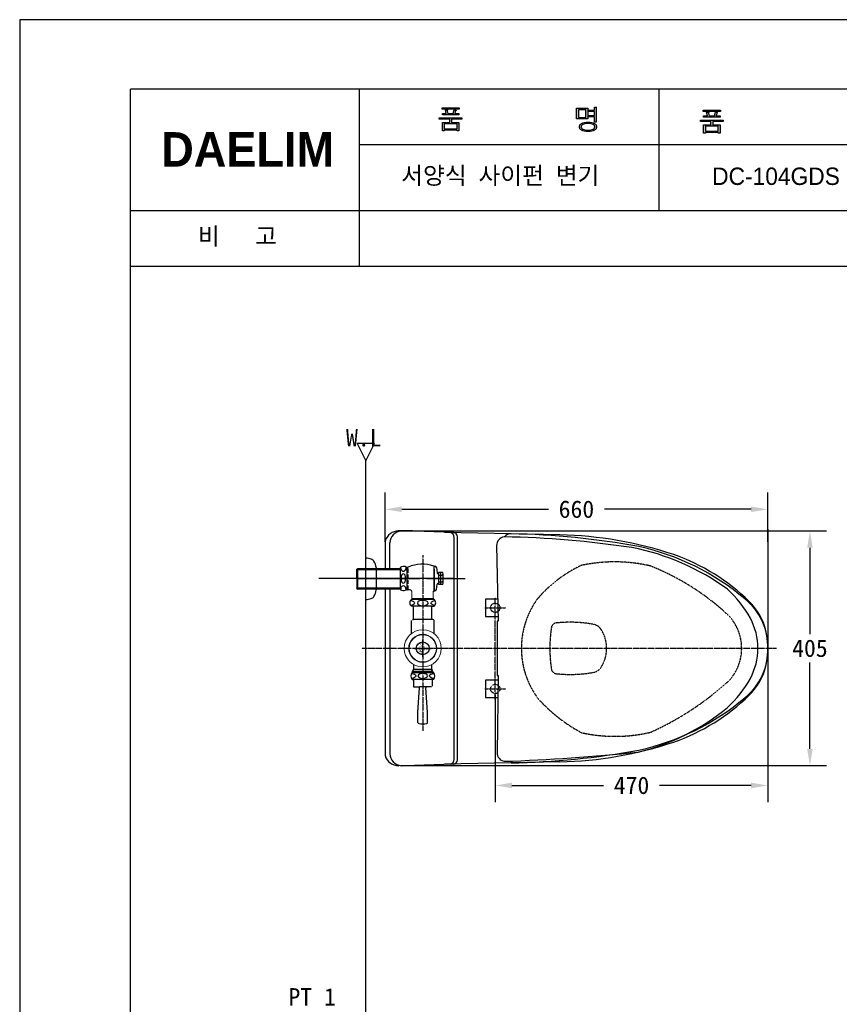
# Model space of a CAD drawing. Extents: x 66608 to 69033, y 58240 to 61670.
# Tile 6 of 8: x 66608 to 68021, y 59971 to 61670. Entities that reach past the tile are written whole.
import ezdxf
from ezdxf.lldxf.tags import DXFTag

# ---------------------------------------------------------------- set-up
doc = ezdxf.new("R2010")
doc.units = 0
doc.header["$MEASUREMENT"] = 0
for name, pattern in [('DASHDOT', [1, 0.5, -0.25, 0, -0.25]), ('DASHED', [0.75, 0.5, -0.25]), ('HIDDEN', [9.525, 6.35, -3.175])]:
    doc.linetypes.add(name, pattern=pattern)
doc.layers.get('0').update_dxf_attribs({"linetype": 'CONTINUOUS'})
doc.layers.get('Defpoints').update_dxf_attribs({"linetype": 'CONTINUOUS'})
for name, color, linetype in [('001', 7, 'CONTINUOUS'), ('002', 7, 'CONTINUOUS'), ('BU', 7, 'CONTINUOUS'), ('CENTER', 1, 'CONTINUOUS'), ('D', 2, 'CONTINUOUS'), ('Dim', 4, 'CONTINUOUS'), ('DIM2', 7, 'CONTINUOUS'), ('HIDDEN', 3, 'HIDDEN'), ('LINE', 7, 'CONTINUOUS'), ('LINE @ 1 VP1', 7, 'CONTINUOUS'), ('LINE @ 1 VPModel', 7, 'CONTINUOUS'), ('POINT', 3, 'CONTINUOUS'), ('YA', 7, 'CONTINUOUS')]:
    doc.layers.add(name, color=color, linetype=linetype)
for name, color, linetype, lineweight in [('AM_6', 2, 'CONTINUOUS', 30), ('DIM & TEXT', 4, 'CONTINUOUS', 15), ('DWG', 7, 'CONTINUOUS', 25)]:
    doc.layers.add(name, color=color, linetype=linetype, lineweight=lineweight)
doc.styles.add('h', font='txt', dxfattribs={"height": 30})
doc.styles.get("Standard").update_dxf_attribs({"font": 'txt.shx', "bigfont": 'ghs.shx'})
tags = doc.linetypes.add('Amconstr', pattern=[9999, 9999, 0]).pattern_tags.tags
tags[6:7] = [DXFTag(74, 4), DXFTag(75, 0), DXFTag(340, '0'), DXFTag(46, 1.0), DXFTag(50, 0.0), DXFTag(44, 0.0), DXFTag(45, 0.0)]
tags[4:5] = [DXFTag(74, 4), DXFTag(75, 0), DXFTag(340, '0'), DXFTag(46, 1.0), DXFTag(50, 0.0), DXFTag(44, 0.0), DXFTag(45, 0.0)]
doc.dimstyles.get("Standard").update_dxf_attribs({"dimtxt": 0.18, "dimasz": 0.18, "dimexe": 0.18, "dimexo": 0.0625, "dimgap": 0.09, "dimtad": 0, "dimtih": 1, "dimtoh": 1, "dimdec": 4, "dimzin": 0, "dimdsep": 46, "dimtxsty": 'Standard', "dimcen": 0.09, "dimadec": 0, "dimazin": 0, "dimtfac": 1, "dimtdec": 4, "dimtofl": 0, "dimtmove": 0, "dimatfit": 0, "dimfxl": 0, "dimtolj": 1, "dimtzin": 0, "dimarcsym": 0})

# ---------------------------------------------------------------- blocks, each defined once
blk = doc.blocks.new('*D13')
at = {"layer": 'Defpoints', "color": 0}
for p in [(67254.5, 60787.6), (67254.9, 60382.7), (67970.7, 60382.7)]:
    blk.add_point(p, dxfattribs=at)
at = {"layer": 'Dim', "color": 0, "lineweight": -2}
for p, q in [((67264.5, 60787.6), (67999.5, 60787.6)), ((67970.7, 60758.8), (67970.7, 60609.7)), ((67970.7, 60411.5), (67970.7, 60560.5)), ((67264.9, 60382.7), (67999.5, 60382.7))]:
    blk.add_line(p, q, dxfattribs=at)
at = {"layer": 'Dim', "color": 0}
for points in [[(67965.9, 60758.8), (67975.5, 60758.8), (67970.7, 60787.6)], [(67965.9, 60411.5), (67975.5, 60411.5), (67970.7, 60382.7)]]:
    blk.add_solid(points, dxfattribs=at)
at = {"layer": 'Dim', "color": 0, "insert": (67970.7, 60585.1), "char_height": 30, "attachment_point": 5, "style": 'h'}
blk.add_mtext('\\A1;405', dxfattribs=at)
blk = doc.blocks.new('*D15')
at = {"layer": 'Defpoints', "color": 0}
for p in [(67898, 60531), (67428, 60515.1), (67898, 60348.5)]:
    blk.add_point(p, dxfattribs=at)
at = {"layer": 'Dim', "color": 0, "lineweight": -2}
for p, q in [((67898, 60521), (67898, 60319.7)), ((67428, 60505.1), (67428, 60319.7)), ((67456.8, 60348.5), (67614.8, 60348.5)), ((67869.2, 60348.5), (67711.2, 60348.5))]:
    blk.add_line(p, q, dxfattribs=at)
at = {"layer": 'Dim', "color": 0}
for points in [[(67456.8, 60353.3), (67456.8, 60343.7), (67428, 60348.5)], [(67869.2, 60353.3), (67869.2, 60343.7), (67898, 60348.5)]]:
    blk.add_solid(points, dxfattribs=at)
at = {"layer": 'Dim', "color": 0, "insert": (67663, 60348.5), "char_height": 30, "attachment_point": 5, "style": 'h'}
blk.add_mtext('\\A1;470', dxfattribs=at)
blk = doc.blocks.new('*D18')
at = {"layer": 'Defpoints', "color": 0}
for p in [(67898, 60825), (67238, 60759.1), (67898, 60759.1)]:
    blk.add_point(p, dxfattribs=at)
at = {"layer": 'Dim', "color": 0, "lineweight": -2}
for p, q in [((67238, 60769.1), (67238, 60853.8)), ((67898, 60769.1), (67898, 60853.8)), ((67266.8, 60825), (67519.8, 60825)), ((67869.2, 60825), (67616.2, 60825))]:
    blk.add_line(p, q, dxfattribs=at)
at = {"layer": 'Dim', "color": 0}
for points in [[(67266.8, 60829.8), (67266.8, 60820.2), (67238, 60825)], [(67869.2, 60829.8), (67869.2, 60820.2), (67898, 60825)]]:
    blk.add_solid(points, dxfattribs=at)
at = {"layer": 'Dim', "color": 0, "insert": (67568, 60825), "char_height": 30, "attachment_point": 5, "style": 'h'}
blk.add_mtext('\\A1;660', dxfattribs=at)
blk = doc.blocks.new('*U44')
at = {"layer": 'LINE @ 1 VP1', "linetype": 'Amconstr'}
h = blk.add_hatch(color=256, dxfattribs=at)
h.dxf.hatch_style = 1
h.paths.add_polyline_path([(67793.9, 61504), (67787.4, 61504), (67787.4, 61501.6), (67815.7, 61501.6), (67815.7, 61504), (67809.1, 61504), (67810.3, 61508.4), (67810.4, 61508.8), (67811, 61509.5), (67811, 61509.5), (67811.1, 61509.6), (67811.1, 61509.6), (67811.1, 61509.7), (67811.1, 61509.7), (67811.1, 61509.7), (67811.1, 61509.7), (67811.1, 61509.8), (67811.1, 61509.8), (67811.1, 61509.8), (67811, 61509.8), (67811, 61509.8), (67810.8, 61509.9), (67810.1, 61510.1), (67807.6, 61510.5), (67806.2, 61504), (67797, 61504), (67795.8, 61508.8), (67795.9, 61509.4), (67796.1, 61509.7), (67796.1, 61509.8), (67796.1, 61509.9), (67796.1, 61509.9), (67796.1, 61509.9), (67796.1, 61509.9), (67796.1, 61510), (67796.1, 61510), (67796.1, 61510), (67796.1, 61510), (67796.1, 61510.1), (67796, 61510.1), (67796, 61510.1), (67795.9, 61510.1), (67795.6, 61510.2), (67794.7, 61510.2), (67792.6, 61510.2)])
h.paths.add_polyline_path([(67782.1, 61496.6), (67782.1, 61494.1), (67800, 61494.1), (67800, 61488.6), (67787.4, 61488.6), (67787.4, 61473.8), (67790.6, 61473.8), (67790.6, 61475.1), (67812.6, 61475.1), (67812.6, 61473.8), (67815.7, 61473.8), (67815.7, 61488.6), (67803.2, 61488.6), (67803.2, 61494.1), (67821.1, 61494.1), (67821.1, 61496.6)])
h.paths.add_polyline_path([(67812.6, 61486), (67812.6, 61477.7), (67790.6, 61477.7), (67790.6, 61486)], flags=16)
at = {"layer": 'LINE @ 1 VPModel', "linetype": 'Amconstr'}
h = blk.add_hatch(color=256, dxfattribs=at)
h.dxf.hatch_style = 1
h.paths.add_polyline_path([(67793.9, 61504), (67787.4, 61504), (67787.4, 61501.6), (67815.7, 61501.6), (67815.7, 61504), (67809.1, 61504), (67810.3, 61508.4), (67810.4, 61508.8), (67811, 61509.5), (67811, 61509.5), (67811.1, 61509.6), (67811.1, 61509.6), (67811.1, 61509.7), (67811.1, 61509.7), (67811.1, 61509.7), (67811.1, 61509.7), (67811.1, 61509.8), (67811.1, 61509.8), (67811.1, 61509.8), (67811, 61509.8), (67811, 61509.8), (67810.8, 61509.9), (67810.1, 61510.1), (67807.6, 61510.5), (67806.2, 61504), (67797, 61504), (67795.8, 61508.8), (67795.9, 61509.4), (67796.1, 61509.7), (67796.1, 61509.8), (67796.1, 61509.9), (67796.1, 61509.9), (67796.1, 61509.9), (67796.1, 61509.9), (67796.1, 61510), (67796.1, 61510), (67796.1, 61510), (67796.1, 61510), (67796.1, 61510.1), (67796, 61510.1), (67796, 61510.1), (67795.9, 61510.1), (67795.6, 61510.2), (67794.7, 61510.2), (67792.6, 61510.2)])
h.paths.add_polyline_path([(67782.1, 61496.6), (67782.1, 61494.1), (67800, 61494.1), (67800, 61488.6), (67787.4, 61488.6), (67787.4, 61473.8), (67790.6, 61473.8), (67790.6, 61475.1), (67812.6, 61475.1), (67812.6, 61473.8), (67815.7, 61473.8), (67815.7, 61488.6), (67803.2, 61488.6), (67803.2, 61494.1), (67821.1, 61494.1), (67821.1, 61496.6)])
h.paths.add_polyline_path([(67812.6, 61486), (67812.6, 61477.7), (67790.6, 61477.7), (67790.6, 61486)], flags=16)
blk = doc.blocks.new('*U45')
at = {"layer": 'LINE @ 1 VP1', "linetype": 'Amconstr'}
h = blk.add_hatch(color=256, dxfattribs=at)
h.dxf.hatch_style = 1
h.paths.add_polyline_path([(67816.4, 61513.7), (67786.8, 61513.7), (67786.8, 61511.4), (67816.4, 61511.4)])
at = {"layer": 'LINE @ 1 VPModel', "linetype": 'Amconstr'}
h = blk.add_hatch(color=256, dxfattribs=at)
h.dxf.hatch_style = 1
h.paths.add_polyline_path([(67816.4, 61513.7), (67786.8, 61513.7), (67786.8, 61511.4), (67816.4, 61511.4)])

msp = doc.modelspace()

# ---------------------------------------------------------------- hatches: boundary and pattern name
at = {"layer": 'YA'}
h = msp.add_hatch(color=256, dxfattribs=at)
h.paths.add_polyline_path([(67598.9, 61514), (67598.9, 61518.8), (67601.4, 61518.8), (67601.7, 61518.8), (67602, 61518.8), (67602.1, 61518.8), (67602.2, 61518.7), (67602.3, 61518.7), (67602.3, 61518.7), (67602.3, 61518.7), (67602.3, 61518.6), (67602.3, 61518.6), (67602.3, 61518.6), (67602.3, 61518.6), (67602.3, 61518.6), (67602.4, 61518.6), (67602.4, 61518.6), (67602.4, 61518.6), (67602.4, 61518.5), (67602.3, 61518.5), (67602.3, 61518.3), (67602.2, 61518.1), (67602.1, 61517.8), (67602, 61517.4), (67602, 61493.1), (67598.9, 61493.1), (67598.9, 61502.1), (67589, 61502.1), (67589, 61504.7), (67598.9, 61504.7), (67598.9, 61511.4), (67589, 61511.4), (67589, 61514)])
h.paths.add_polyline_path([(67579.1, 61489.2), (67578.5, 61488.8), (67577.9, 61488.4), (67577.4, 61487.9), (67577, 61487.4), (67576.7, 61486.8), (67576.5, 61486.2), (67576.3, 61485.6), (67576.3, 61484.9), (67576.3, 61484.2), (67576.5, 61483.6), (67576.7, 61483.1), (67577, 61482.5), (67577.4, 61482), (67577.9, 61481.6), (67578.5, 61481.2), (67579.1, 61480.8), (67580.8, 61480.2), (67582.8, 61479.7), (67588, 61479.4), (67593.1, 61479.7), (67595.2, 61480.2), (67596.8, 61480.8), (67597.5, 61481.2), (67598.1, 61481.6), (67598.6, 61482), (67599, 61482.5), (67599.3, 61483.1), (67599.5, 61483.6), (67599.7, 61484.2), (67599.7, 61484.9), (67599.7, 61485.6), (67599.5, 61486.2), (67599.3, 61486.8), (67599, 61487.4), (67598.6, 61487.9), (67598.1, 61488.4), (67597.5, 61488.8), (67596.8, 61489.2), (67595.2, 61489.8), (67593.1, 61490.2), (67588, 61490.6), (67582.8, 61490.2), (67580.8, 61489.8)], flags=16)
h.paths.add_polyline_path([(67599.1, 61490.8), (67600, 61490.2), (67600.7, 61489.6), (67601.4, 61489), (67601.9, 61488.3), (67602.3, 61487.5), (67602.6, 61486.7), (67602.7, 61485.8), (67602.8, 61484.9), (67602.7, 61484), (67602.6, 61483.2), (67602.3, 61482.4), (67601.9, 61481.6), (67601.4, 61480.9), (67600.7, 61480.3), (67600, 61479.7), (67599.1, 61479.1), (67598.1, 61478.6), (67597, 61478.1), (67594.4, 61477.4), (67591.4, 61477), (67588, 61476.8), (67584.6, 61477), (67581.6, 61477.4), (67579, 61478.1), (67577.8, 61478.6), (67576.8, 61479.1), (67576, 61479.7), (67575.2, 61480.3), (67574.6, 61480.9), (67574.1, 61481.6), (67573.7, 61482.4), (67573.4, 61483.2), (67573.3, 61484), (67573.2, 61484.9), (67573.3, 61485.8), (67573.4, 61486.7), (67573.7, 61487.5), (67574.1, 61488.3), (67574.6, 61489), (67575.2, 61489.6), (67576, 61490.2), (67576.8, 61490.8), (67577.8, 61491.4), (67579, 61491.8), (67581.6, 61492.5), (67584.6, 61493), (67588, 61493.1), (67591.4, 61493), (67594.4, 61492.5), (67597, 61491.8), (67598.1, 61491.4)])
h.paths.add_polyline_path([(67571.3, 61514.5), (67571.3, 61501.3), (67584.4, 61501.3), (67584.4, 61514.5)], flags=16)
h.paths.add_polyline_path([(67587.5, 61517), (67587.5, 61498.7), (67568.2, 61498.7), (67568.2, 61517)])
h.paths.add_polyline_path([(67340, 61490), (67340, 61481.8), (67362.1, 61481.8), (67362.1, 61490)], flags=16)
h.paths.add_polyline_path([(67345.5, 61514.1), (67345.5, 61514.1), (67345.5, 61514.1), (67345.5, 61514.1), (67345.6, 61514), (67345.6, 61514), (67345.6, 61514), (67345.6, 61514), (67345.6, 61513.9), (67345.5, 61513.9), (67345.5, 61513.8), (67345.4, 61513.6), (67345.3, 61513.3), (67345.2, 61513.1), (67345.2, 61513), (67345.2, 61512.9), (67345.2, 61512.7), (67346.4, 61508), (67355.6, 61508), (67357.1, 61514.6), (67359.5, 61514.1), (67360.2, 61514), (67360.4, 61513.9), (67360.5, 61513.9), (67360.5, 61513.9), (67360.5, 61513.9), (67360.5, 61513.8), (67360.5, 61513.8), (67360.5, 61513.8), (67360.5, 61513.8), (67360.5, 61513.8), (67360.5, 61513.7), (67360.5, 61513.7), (67360.5, 61513.6), (67360.4, 61513.5), (67360.3, 61513.4), (67360, 61513), (67359.9, 61512.9), (67359.8, 61512.7), (67359.8, 61512.6), (67359.7, 61512.5), (67358.5, 61508), (67365.1, 61508), (67365.1, 61505.7), (67336.9, 61505.7), (67336.9, 61508), (67343.4, 61508), (67342, 61514.3), (67344.2, 61514.3), (67345.1, 61514.2), (67345.3, 61514.2), (67345.4, 61514.2), (67345.5, 61514.1)])
h.paths.add_polyline_path([(67365.8, 61517.8), (67365.8, 61515.4), (67336.2, 61515.4), (67336.2, 61517.8)])
h.paths.add_polyline_path([(67370.5, 61498.1), (67352.6, 61498.1), (67352.6, 61492.6), (67365.2, 61492.6), (67365.2, 61477.9), (67362.1, 61477.9), (67362.1, 61479.2), (67340, 61479.2), (67340, 61477.9), (67336.9, 61477.9), (67336.9, 61492.6), (67349.5, 61492.6), (67349.5, 61498.1), (67331.5, 61498.1), (67331.5, 61500.7), (67370.5, 61500.7)])

# ---------------------------------------------------------------- linework, layer by layer
at = {"color": 0, "lineweight": 18}
for p, q in [((67283.9, 60670.6), (67283.9, 60682.9)), ((67320.7, 60670.6), (67320.7, 60682.6))]:
    msp.add_line(p, q, dxfattribs=at)
at = {"color": 0}
for centre, radius, start, end in [((67280.9, 60682.9), 3, 0, 66.4218), ((67322.7, 60682.6), 2, 137.9882, 180)]:
    msp.add_arc(centre, radius, start, end, dxfattribs=at)
at = {"layer": '001', "color": 7}
for p, q in [((67356.3, 60784.8), (67271.4, 60787.6)), ((67539.5, 60780.7), (67341.2, 60784.8)), ((67238, 60770.1), (67238, 60722.9)), ((67238, 60687.1), (67238, 60400.1)), ((67356.3, 60385.5), (67271.4, 60382.6)), ((67539.5, 60389.5), (67341.2, 60385.5))]:
    msp.add_line(p, q, dxfattribs=at)
for centre, radius, start, end in [((67261.5, 60763), 24.6, 90.6307, 163.2814), ((67528.6, 60132.4), 648.4, 71.3623, 89.0379), ((67615.4, 60406.8), 360.7, 45.9753, 70.4947), ((67788.1, 60588.6), 109.9, 358.1629, 44.8596), ((67788.1, 60581.6), 109.9, 315.1404, 1.8371), ((67615.4, 60763.4), 360.7, 289.5053, 314.0247), ((67528.6, 61037.8), 648.4, 270.9621, 288.6377), ((67261.5, 60407.2), 24.6, 196.7533, 269.8038)]:
    msp.add_arc(centre, radius, start, end, dxfattribs=at)
at = {"layer": '002', "color": 7}
for p, q in [((67219.9, 60938.5), (67189.9, 60938.5)), ((67189.9, 60938.5), (67204.9, 60908.5)), ((67204.9, 60908.5), (67219.9, 60938.5)), ((67204.9, 59197.1), (67204.9, 60908.5)), ((67357.1, 60393.6), (67357.1, 60776.6)), ((67363.1, 60393), (67363.1, 60777.2)), ((67246.1, 60722.9), (67246.1, 60767.1)), ((67246.1, 60687.1), (67246.1, 60403.1))]:
    msp.add_line(p, q, dxfattribs=at)
for centre, radius, start, end in [((67268.2, 60765.6), 22.2, 97.0964, 176.1367), ((67348, 60776.2), 9.11, 2.8313, 74.6127), ((67355, 60776.7), 8.12, 3.5198, 88.2901), ((67268.2, 60404.6), 22.2, 183.8633, 262.9036), ((67348, 60394), 9.11, 285.3873, 357.1687), ((67355, 60393.5), 8.12, 271.7099, 356.4802)]:
    msp.add_arc(centre, radius, start, end, dxfattribs=at)
at = {"layer": 'BU', "color": 7}
for p, q in [((67430.2, 60762.6), (67433, 60632.1)), ((67275.3, 60726), (67275.3, 60685.2)), ((67276.4, 60685.6), (67275.3, 60685.2)), ((67411, 60670.1), (67411, 60640.1)), ((67432.2, 60670.1), (67411, 60670.1)), ((67411, 60640.1), (67432.8, 60640.1)), ((67431, 60632.1), (67431, 60585.1)), ((67433, 60632.1), (67431, 60632.1)), ((67431, 60585.1), (67431, 60538.1)), ((67433, 60538.1), (67431, 60405)), ((67431, 60538.1), (67433, 60538.1)), ((67411, 60530.1), (67411, 60500.1)), ((67432.9, 60530.1), (67411, 60530.1)), ((67411, 60500.1), (67432.4, 60500.1))]:
    msp.add_line(p, q, dxfattribs=at)
for centre, radius, start, end in [((67445.2, 60762.6), 15, 97.6313, 180), ((67410.7, 59077.8), 1700, 81.4419, 88.9033), ((67455.2, 60767.7), 15, 88.4964, 139.4017), ((67432.9, 59450.8), 1332.1, 79.5043, 89.0246), ((67586.9, 60358.2), 408, 53.709, 79.1594), ((67588.1, 60353.7), 416.2, 49.5248, 77.87), ((67709.2, 60552.1), 180, 28.1029, 48.544), ((67794.4, 60588.7), 103.6, 358.0058, 51.9535), ((67771, 60585.1), 110, 360, 28.1029), ((67794.4, 60581.5), 103.6, 308.0465, 1.9942), ((67771, 60585.1), 110, 331.8971, 360), ((67709.2, 60618.1), 180, 311.456, 331.8971), ((67588.1, 60816.5), 416.2, 282.13, 310.4752), ((67587.9, 60771.8), 375.7, 283.323, 309.8112), ((67446, 60405), 15, 180, 259.9312), ((67336.6, 63611.7), 3223.3, 271.8992, 276.0174), ((67432.9, 61719.4), 1332.1, 270.9754, 280.4957)]:
    msp.add_arc(centre, radius, start, end, dxfattribs=at)
at = {"layer": 'CENTER', "color": 0, "linetype": 'DASHDOT'}
for p, q in [((67302.9, 60745.9), (67302.9, 60443)), ((67428, 60497.1), (67428, 60673.1)), ((67410, 60655.1), (67446, 60655.1)), ((67913, 60585.1), (67197.9, 60585.1)), ((67410, 60515.1), (67446, 60515.1))]:
    msp.add_line(p, q, dxfattribs=at)
at = {"layer": 'D', "color": 0, "linetype": 'ByBlock', "lineweight": 30}
for p, q in [((67204.9, 60720.4), (67189.5, 60720.4)), ((67266.2, 60720.4), (67204.9, 60720.4)), ((67277.9, 60720.4), (67272.6, 60720.4)), ((67189.5, 60689.6), (67204.9, 60689.6)), ((67204.9, 60689.6), (67265.8, 60689.6)), ((67273, 60689.6), (67277.9, 60689.6))]:
    msp.add_line(p, q, dxfattribs=at)
at = {"layer": 'D', "color": 0}
msp.add_line((67309.3, 60705.6), (67376.1, 60705.6), dxfattribs=at)
at = {"layer": 'Dim', "color": 0}
for p, q in [((67898, 60790.5), (67898, 60329.5)), ((67898, 60790.5), (67898, 60380.5)), ((67285.1, 60787.6), (67260.5, 60787.6)), ((67356.1, 60705.6), (67123.9, 60705.6)), ((67190.8, 60705.6), (67298.5, 60705.6)), ((67334.1, 60695.2), (67334.1, 60716)), ((67302.9, 60570.7), (67302.9, 60599.5)), ((67302.9, 60570.7), (67302.9, 60599.5)), ((67288.5, 60585.1), (67317.3, 60585.1)), ((67288.5, 60585.1), (67317.3, 60585.1))]:
    msp.add_line(p, q, dxfattribs=at)
at = {"layer": 'DIM & TEXT', "color": 0}
for radius in [32, 24.2, 23.5]:
    msp.add_circle((67302.9, 60585.1), radius, dxfattribs=at)
at = {"layer": 'DWG', "color": 0, "linetype": 'ByBlock', "lineweight": 30}
for p, q in [((67189.5, 60721.6), (67190.8, 60722.9)), ((67190.8, 60722.9), (67204.9, 60722.9)), ((67190.8, 60688.3), (67190.8, 60722.9)), ((67204, 60722.9), (67263.9, 60722.9)), ((67222.4, 60724.7), (67222.5, 60685.8)), ((67263.9, 60722.9), (67265.4, 60722.9)), ((67273.3, 60722.9), (67277.9, 60722.9)), ((67189.5, 60705), (67189.5, 60721.6)), ((67189.5, 60705), (67189.5, 60721.6)), ((67189.5, 60705), (67189.5, 60721.6)), ((67189.5, 60721.6), (67189.5, 60720.4)), ((67189.5, 60720.4), (67189.5, 60689.6)), ((67189.5, 60688.3), (67189.5, 60689.6)), ((67189.5, 60689.6), (67189.5, 60688.3)), ((67189.5, 60688.3), (67190.8, 60687.1)), ((67190.8, 60687.1), (67190.8, 60688.3)), ((67204.9, 60687.1), (67190.8, 60687.1)), ((67263.9, 60687.1), (67204.9, 60687.1)), ((67265.3, 60687.1), (67263.9, 60687.1)), ((67277.9, 60687.1), (67273.5, 60687.1))]:
    msp.add_line(p, q, dxfattribs=at)
at = {"layer": 'DWG', "color": 0}
for p, q in [((67263.9, 60724.6), (67263.9, 60690.5)), ((67321.9, 60726.6), (67321.9, 60724.4)), ((67321.9, 60724.4), (67321.9, 60686.9)), ((67322.4, 60721.9), (67322.4, 60727.1)), ((67322.4, 60727.1), (67323.6, 60727.1)), ((67326.6, 60724.4), (67327.6, 60715.3)), ((67322.4, 60721.9), (67322.4, 60689.4)), ((67330.6, 60716), (67330, 60714.8)), ((67330.6, 60695.2), (67330.6, 60716)), ((67337.6, 60716), (67330.6, 60716)), ((67330.6, 60711.5), (67337.6, 60711.5)), ((67263.9, 60690.5), (67263.9, 60686.6)), ((67321.9, 60689.4), (67322.4, 60689.4)), ((67322.4, 60689.4), (67322.4, 60684.1)), ((67326.6, 60686.8), (67327.6, 60695.9)), ((67330.6, 60695.2), (67330, 60696.4)), ((67330.6, 60699.7), (67337.6, 60699.7)), ((67337.6, 60695.2), (67330.6, 60695.2)), ((67321.9, 60686.9), (67321.9, 60684.6)), ((67322.4, 60684.1), (67323.6, 60684.1)), ((67283.4, 60669.6), (67283.9, 60669.6)), ((67287, 60657.6), (67283.4, 60657.6)), ((67321.9, 60670.6), (67283.9, 60670.6)), ((67283.9, 60670.6), (67283.9, 60669.6)), ((67321.9, 60669.6), (67283.9, 60669.6)), ((67287, 60635.1), (67287, 60657.6)), ((67318.8, 60657.6), (67287, 60657.6)), ((67318.8, 60635.1), (67318.8, 60657.6)), ((67318.8, 60657.6), (67322.4, 60657.6)), ((67321.9, 60669.6), (67321.9, 60670.6)), ((67322.4, 60669.6), (67321.9, 60669.6)), ((67283.4, 60610.5), (67283.4, 60633.1)), ((67285.4, 60635.1), (67287, 60635.1)), ((67318.8, 60635.1), (67287, 60635.1)), ((67320.4, 60635.1), (67318.8, 60635.1)), ((67322.4, 60610.5), (67322.4, 60633.1)), ((67287.4, 60563.6), (67287.4, 60563.6)), ((67287.4, 60549.4), (67287.4, 60557.1)), ((67318.4, 60549.4), (67318.4, 60557.1)), ((67284.4, 60543.6), (67285.4, 60543.6)), ((67285.4, 60545.1), (67287, 60547.9)), ((67320.4, 60545.1), (67285.4, 60545.1)), ((67285.4, 60543.6), (67285.4, 60545.1)), ((67285.4, 60543.6), (67320.4, 60543.6)), ((67317.2, 60548.6), (67288.3, 60548.6)), ((67320.4, 60545.1), (67318.8, 60547.9)), ((67320.4, 60543.6), (67320.4, 60545.1)), ((67321.3, 60543.6), (67320.4, 60543.6)), ((67284.4, 60531.6), (67285.9, 60531.6)), ((67319.9, 60531.6), (67285.9, 60531.6)), ((67286.9, 60530.6), (67286.9, 60519.6)), ((67287.9, 60518.6), (67292.1, 60518.6)), ((67292.1, 60518.6), (67297.1, 60518.6)), ((67308.6, 60518.6), (67297.1, 60518.6)), ((67313.6, 60518.6), (67308.6, 60518.6)), ((67317.9, 60518.6), (67313.6, 60518.6)), ((67318.9, 60530.6), (67318.9, 60519.6)), ((67321.3, 60531.6), (67319.9, 60531.6)), ((67294.4, 60474.7), (67297.4, 60516.9)), ((67311.4, 60474.7), (67308.4, 60516.9)), ((67294.4, 60457.3), (67294.4, 60474.7)), ((67311.4, 60457.3), (67311.4, 60474.7))]:
    msp.add_line(p, q, dxfattribs=at)
at = {"layer": 'DWG', "color": 0, "linetype": 'ByBlock', "lineweight": -3}
msp.add_circle((67302.9, 60585.1), 11.2, dxfattribs=at)
at = {"layer": 'DWG', "color": 0, "linetype": 'ByBlock', "lineweight": 30}
for centre, radius, start, end in [((67203.2, 60707.8), 33, 70.9929, 87.134), ((67210, 60728.7), 11, 37.1965, 68.8073), ((67200.4, 60723.1), 22, 3.9802, 33.7923), ((67203.2, 60702.2), 33, 272.866, 289.0071), ((67210, 60681.2), 11, 291.1927, 322.8035), ((67200.4, 60686.8), 22, 326.2077, 357.4359)]:
    msp.add_arc(centre, radius, start, end, dxfattribs=at)
at = {"layer": 'DWG', "color": 0}
for centre, radius, start, end in [((67269.9, 60716.6), 10, 58.5853, 127.05), ((67276.7, 60727.7), 3, 238.5853, 295.7555), ((67301.7, 60675.8), 54.7, 68.3899, 115.7555), ((67323.6, 60724.1), 3, 5.8234, 90), ((67328.9, 60715.4), 1.3, 185.8232, 334.4413), ((67268.4, 60705.6), 70, 4.4244, 8.5378), ((67325.5, 60714.2), 12.3, 347.4205, 358.3603), ((67315.6, 60705.6), 22.7, 344.9804, 15.0196), ((67268.4, 60705.6), 70, 0, 4.4244), ((67268.4, 60705.6), 70, 355.5756, 0), ((67328.9, 60695.8), 1.3, 25.5587, 174.1768), ((67268.4, 60705.6), 70, 351.4622, 355.5756), ((67328, 60697.4), 9.91, 0.0479, 13.8506), ((67269.9, 60694.6), 10, 232.95, 290.0721), ((67279.8, 60667.4), 19, 95.1008, 110.0721), ((67278.9, 60678.3), 8, 66.4218, 95.1008), ((67327.9, 60677.9), 9, 131.8103, 137.9882), ((67323.6, 60687.1), 3, 270, 354.1766), ((67287.9, 60663.6), 7.5, 126.8699, 233.1301), ((67317.9, 60663.6), 7.5, 306.8699, 53.1301), ((67320.4, 60633.1), 2, 0, 90), ((67291.1, 60537.6), 9, 138.1897, 221.8103), ((67284.4, 60549.4), 3, 330, 0), ((67321.4, 60549.4), 3, 180, 210), ((67314.6, 60537.6), 9, 318.1897, 41.8103), ((67285.9, 60530.6), 1, 0, 90), ((67287.9, 60519.6), 1, 180, 270), ((67293.4, 60517.1), 4, 356.3211, 22.0243), ((67312.4, 60517.1), 4, 157.9757, 183.6789), ((67319.9, 60530.6), 1, 90, 180), ((67296.4, 60457.3), 2, 180, 259.1799), ((67302.9, 60491.3), 36.6, 259.1799, 280.8201), ((67309.4, 60457.3), 2, 280.8201, 0)]:
    msp.add_arc(centre, radius, start, end, dxfattribs=at)
at = {"layer": 'DWG', "color": 0, "extrusion": (0, 0, -1)}
for centre, major_axis, ratio, start_param, end_param in [((67269.4, 60725.6), (0, 8.02), 0.523213, 1.527604, 4.697404), ((67269.4, 60685.5), (0, 8.02), 0.523213, 4.750474, 7.873767), ((67279.5, 60663.3), (9.31, 0), 0.491236, 4.939713, 7.586324), ((67326.6, 60663.3), (9.31, 0), 0.491236, 1.875951, 4.446874), ((67282.9, 60537.5), (8.19, 0), 0.512703, 4.734625, 7.814232), ((67322.6, 60537.5), (8.19, 0), 0.512703, 1.587937, 4.712871)]:
    msp.add_ellipse(centre, major_axis=major_axis, ratio=ratio, start_param=start_param, end_param=end_param, dxfattribs=at)
for centre, major_axis, ratio in [((67269.4, 60705.6), (0, 8.02), 0.523213), ((67302.9, 60663.3), (9.31, 0), 0.491236), ((67302.9, 60537.5), (8.19, 0), 0.512703)]:
    msp.add_ellipse(centre, major_axis=major_axis, ratio=ratio, dxfattribs=at)
at = {"layer": 'HIDDEN', "color": 0, "linetype": 'HIDDEN'}
msp.add_line((67277.9, 60687.1), (67277.9, 60722.9), dxfattribs=at)
at = {"layer": 'POINT', "color": 0, "linetype": 'DASHED'}
for centre in [(67428, 60655.1), (67428, 60515.1)]:
    msp.add_circle(centre, 8, dxfattribs=at)
for centre, radius, start, end in [((67672.7, 60523.4), 226.3, 115.3002, 139.1267), ((67633.9, 60461.4), 272.9, 76.9742, 102.2437), ((67541.2, 60334.4), 422, 46.8702, 68.5713), ((67618, 60585.1), 145, 143.411, 216.589), ((67771, 60585.1), 82, 0, 44.3131), ((67762.1, 60585.1), 240, 171.347, 180), ((67533.8, 60619.9), 9, 96.0876, 171.347), ((67557.2, 60400.1), 230, 79.9998, 96.0876), ((67593.7, 60606.9), 20, 33.0409, 79.9998), ((67560.1, 60585.1), 60, 0, 33.0409), ((67762.1, 60585.1), 240, 180, 188.653), ((67560.1, 60585.1), 60, 326.9591, 0), ((67771, 60585.1), 82, 315.6869, 0), ((67593.7, 60563.3), 20, 280.0002, 326.9591), ((67533.8, 60550.4), 9, 188.653, 263.9124), ((67557.2, 60770.1), 230, 263.9124, 280.0002), ((67486.3, 60906.6), 511.2, 294.2384, 312.1988), ((67708.8, 60685), 278.7, 221.954, 241.7162), ((67634.6, 60706.2), 272.9, 257.7563, 283.0258)]:
    msp.add_arc(centre, radius, start, end, dxfattribs=at)
at = {"layer": 'YA', "color": 7}
for p, q in [((68875.1, 61550), (66799.1, 61550)), ((66799.1, 60479.8), (66799.1, 61550)), ((67193.6, 61244), (67193.6, 61550)), ((67710.5, 61339.6), (67710.5, 61549.6)), ((68875.1, 61454), (67193.6, 61454)), ((68875.1, 61340), (66799.1, 61340)), ((68875.1, 61244), (66799.1, 61244)), ((68875.1, 61244), (66799.1, 61244)), ((66799.1, 58382), (66799.1, 60479.8))]:
    msp.add_line(p, q, dxfattribs=at)
at = {"layer": 'YA', "color": 0}
msp.add_lwpolyline([(66607.8, 58239.5), (69033.3, 58239.5), (69033.3, 61669.9), (66607.8, 61669.9)], close=True, dxfattribs=at)
at = {"layer": 'YA', "color": 7}
for points in [[(67365.8, 61517.8), (67365.8, 61515.4), (67336.2, 61515.4), (67336.2, 61517.8), (67365.8, 61517.8)], [(67345.5, 61514.1), (67345.5, 61514.1), (67345.5, 61514.1), (67345.5, 61514.1), (67345.6, 61514), (67345.6, 61514), (67345.6, 61514), (67345.6, 61514), (67345.6, 61513.9), (67345.5, 61513.9), (67345.5, 61513.8), (67345.4, 61513.6), (67345.3, 61513.3), (67345.2, 61513.1), (67345.2, 61513), (67345.2, 61512.9), (67345.2, 61512.7), (67346.4, 61508), (67355.6, 61508), (67357.1, 61514.6), (67359.5, 61514.1), (67360.2, 61514), (67360.4, 61513.9), (67360.5, 61513.9), (67360.5, 61513.9), (67360.5, 61513.9), (67360.5, 61513.8), (67360.5, 61513.8), (67360.5, 61513.8), (67360.5, 61513.8), (67360.5, 61513.8), (67360.5, 61513.7), (67360.5, 61513.7), (67360.5, 61513.6), (67360.4, 61513.5), (67360.3, 61513.4), (67360, 61513), (67359.9, 61512.9), (67359.8, 61512.7), (67359.8, 61512.6), (67359.7, 61512.5), (67358.5, 61508), (67365.1, 61508), (67365.1, 61505.7), (67336.9, 61505.7), (67336.9, 61508), (67343.4, 61508), (67342, 61514.3), (67344.2, 61514.3), (67345.1, 61514.2), (67345.3, 61514.2), (67345.4, 61514.2), (67345.5, 61514.1), (67345.5, 61514.1)], [(67587.5, 61517), (67587.5, 61498.7), (67568.2, 61498.7), (67568.2, 61517), (67587.5, 61517)], [(67571.3, 61514.5), (67571.3, 61501.3), (67584.4, 61501.3), (67584.4, 61514.5), (67571.3, 61514.5)], [(67598.9, 61514), (67598.9, 61518.8), (67601.4, 61518.8), (67601.7, 61518.8), (67602, 61518.8), (67602.1, 61518.8), (67602.2, 61518.7), (67602.3, 61518.7), (67602.3, 61518.7), (67602.3, 61518.7), (67602.3, 61518.6), (67602.3, 61518.6), (67602.3, 61518.6), (67602.3, 61518.6), (67602.3, 61518.6), (67602.4, 61518.6), (67602.4, 61518.6), (67602.4, 61518.6), (67602.4, 61518.5), (67602.3, 61518.5), (67602.3, 61518.3), (67602.2, 61518.1), (67602.1, 61517.8), (67602, 61517.4), (67602, 61493.1), (67598.9, 61493.1), (67598.9, 61502.1), (67589, 61502.1), (67589, 61504.7), (67598.9, 61504.7), (67598.9, 61511.4), (67589, 61511.4), (67589, 61514), (67598.9, 61514)], [(67816.4, 61513.7), (67816.4, 61511.4), (67786.8, 61511.4), (67786.8, 61513.7), (67816.4, 61513.7)], [(67796.1, 61510.1), (67796.1, 61510), (67796.1, 61510), (67796.1, 61510), (67796.1, 61510), (67796.1, 61509.9), (67796.1, 61509.9), (67796.1, 61509.9), (67796.1, 61509.9), (67796.1, 61509.8), (67796.1, 61509.7), (67796, 61509.5), (67795.8, 61509.2), (67795.8, 61509), (67795.8, 61508.9), (67795.8, 61508.8), (67795.8, 61508.7), (67797, 61504), (67806.2, 61504), (67807.6, 61510.5), (67810.1, 61510.1), (67810.8, 61509.9), (67811, 61509.8), (67811, 61509.8), (67811.1, 61509.8), (67811.1, 61509.8), (67811.1, 61509.8), (67811.1, 61509.7), (67811.1, 61509.7), (67811.1, 61509.7), (67811.1, 61509.7), (67811.1, 61509.6), (67811.1, 61509.6), (67811, 61509.5), (67811, 61509.5), (67810.9, 61509.3), (67810.5, 61508.9), (67810.5, 61508.8), (67810.4, 61508.7), (67810.3, 61508.5), (67810.3, 61508.4), (67809.1, 61504), (67815.7, 61504), (67815.7, 61501.6), (67787.4, 61501.6), (67787.4, 61504), (67793.9, 61504), (67792.6, 61510.2), (67794.7, 61510.2), (67795.6, 61510.2), (67795.9, 61510.1), (67796, 61510.1), (67796, 61510.1), (67796.1, 61510.1)], [(67370.5, 61498.1), (67352.6, 61498.1), (67352.6, 61492.6), (67365.2, 61492.6), (67365.2, 61477.9), (67362.1, 61477.9), (67362.1, 61479.2), (67340, 61479.2), (67340, 61477.9), (67336.9, 61477.9), (67336.9, 61492.6), (67349.5, 61492.6), (67349.5, 61498.1), (67331.5, 61498.1), (67331.5, 61500.7), (67370.5, 61500.7), (67370.5, 61498.1)], [(67340, 61490), (67340, 61481.8), (67362.1, 61481.8), (67362.1, 61490), (67340, 61490)], [(67599.1, 61490.8), (67600, 61490.2), (67600.7, 61489.6), (67601.4, 61489), (67601.9, 61488.3), (67602.3, 61487.5), (67602.6, 61486.7), (67602.7, 61485.8), (67602.8, 61484.9), (67602.7, 61484), (67602.6, 61483.2), (67602.3, 61482.4), (67601.9, 61481.6), (67601.4, 61480.9), (67600.7, 61480.3), (67600, 61479.7), (67599.1, 61479.1), (67598.1, 61478.6), (67597, 61478.1), (67594.4, 61477.4), (67591.4, 61477), (67588, 61476.8), (67584.6, 61477), (67581.5, 61477.4), (67579, 61478.1), (67577.8, 61478.6), (67576.8, 61479.1), (67576, 61479.7), (67575.2, 61480.3), (67574.6, 61480.9), (67574.1, 61481.6), (67573.7, 61482.4), (67573.4, 61483.2), (67573.3, 61484), (67573.2, 61484.9), (67573.3, 61485.8), (67573.4, 61486.7), (67573.7, 61487.5), (67574.1, 61488.3), (67574.6, 61489), (67575.2, 61489.6), (67576, 61490.2), (67576.8, 61490.8), (67577.8, 61491.4), (67579, 61491.8), (67581.5, 61492.5), (67584.6, 61493), (67588, 61493.1), (67591.4, 61493), (67594.4, 61492.5), (67597, 61491.8), (67598.1, 61491.4), (67599.1, 61490.8)], [(67579, 61489.2), (67578.3, 61488.8), (67577.8, 61488.4), (67577.3, 61487.9), (67576.9, 61487.4), (67576.6, 61486.8), (67576.3, 61486.2), (67576.2, 61485.6), (67576.1, 61484.9), (67576.2, 61484.2), (67576.3, 61483.6), (67576.6, 61483.1), (67576.9, 61482.5), (67577.3, 61482), (67577.8, 61481.6), (67578.3, 61481.2), (67579, 61480.8), (67580.7, 61480.2), (67582.7, 61479.7), (67587.9, 61479.4), (67593, 61479.7), (67595, 61480.2), (67596.7, 61480.8), (67597.4, 61481.2), (67598, 61481.6), (67598.5, 61482), (67598.9, 61482.5), (67599.2, 61483.1), (67599.4, 61483.6), (67599.5, 61484.2), (67599.6, 61484.9), (67599.5, 61485.6), (67599.4, 61486.2), (67599.2, 61486.8), (67598.9, 61487.4), (67598.5, 61487.9), (67598, 61488.4), (67597.4, 61488.8), (67596.7, 61489.2), (67595, 61489.8), (67593, 61490.2), (67587.9, 61490.6), (67582.7, 61490.2), (67580.7, 61489.8), (67579, 61489.2)], [(67821.1, 61494.1), (67803.2, 61494.1), (67803.2, 61488.6), (67815.7, 61488.6), (67815.7, 61473.8), (67812.6, 61473.8), (67812.6, 61475.1), (67790.6, 61475.1), (67790.6, 61473.8), (67787.4, 61473.8), (67787.4, 61488.6), (67800, 61488.6), (67800, 61494.1), (67782.1, 61494.1), (67782.1, 61496.6), (67821.1, 61496.6), (67821.1, 61494.1)], [(67790.6, 61486), (67790.6, 61477.7), (67812.6, 61477.7), (67812.6, 61486), (67790.6, 61486)]]:
    msp.add_lwpolyline(points, dxfattribs=at)

# ---------------------------------------------------------------- block references
at = {"layer": 'LINE', "color": 0}
for name in ['*U44', '*U45']:
    msp.add_blockref(name, (0, 0), dxfattribs=at)

# ---------------------------------------------------------------- texts
at = {"layer": 'AM_6', "color": 0, "insert": (67153, 59983.8), "char_height": 30, "attachment_point": 6, "style": 'h'}
msp.add_mtext('PT 1', dxfattribs=at)
at = {"layer": 'Dim', "color": 0, "char_height": 30, "width": 440.819, "attachment_point": 1, "style": 'h'}
for s, insert in [('{\\fGulim|b0|i0|c129|p50;서양식} {\\fGulim|b0|i0|c129|p50;사이펀} {\\fGulim|b0|i0|c129|p50;변기}', (67265.7, 61416.1)), ('{\\fGulim|b0|i0|c129|p50;DC-104GDS}', (67802.1, 61414.7))]:
    msp.add_mtext(s, dxfattribs=dict(at, insert=insert))
at = {"layer": 'Dim', "color": 0, "insert": (66915.1, 61311.4), "char_height": 30, "attachment_point": 1, "style": 'h'}
msp.add_mtext('{\\fGulim|b0|i0|c129|p50;비}   {\\fGulim|b0|i0|c129|p50;고}', dxfattribs=at)
at = {"layer": 'DIM2', "color": 0, "insert": (67170.6, 60933), "char_height": 30, "width": 123.711, "attachment_point": 7, "line_spacing_factor": 0.963855, "style": 'h'}
msp.add_mtext('W.L', dxfattribs=at)
at = {"layer": 'DWG', "lineweight": -3, "attachment_point": 1, "rotation": 270}
for s, insert, char_height, width in [('{\\fMalgun Gothic|b0|i0|c129|p50;PUSH}', (67302.6, 60594.1), 5.465, 21.809), ('{\\fMalgun Gothic|b0|i0|c129|p50;소}', (67312, 60588.8), 6.148, 12.447)]:
    msp.add_mtext(s, dxfattribs=dict(at, insert=insert, char_height=char_height, width=width))
at = {"layer": 'YA', "color": 7, "insert": (66851.9, 61475.8), "char_height": 59.437, "width": 290.871, "attachment_point": 1, "style": 'h'}
msp.add_mtext('{\\fHYGraphic-Medium|b1|i0|c129|p18;DAELIM}', dxfattribs=at)

# ---------------------------------------------------------------- dimensions: what is measured, and where the dimension line sits
at = {"layer": 'Dim', "color": 0}
dim = msp.add_linear_dim(base=(67898, 60825), p1=(67238, 60759.1), p2=(67898, 60759.1), dimstyle='Standard', override={"dimscale": 160, "dimgap": 0.06, "dimdec": 0, "dimtxsty": 'h', "dimtdec": 0, "dimatfit": 3, "dimarcsym": 1}, dxfattribs=at)
dim.commit()
dim.dimension.update_dxf_attribs({"geometry": '*D18', "text_midpoint": (67568, 60825), "dimtype": 160})
dim = msp.add_linear_dim(base=(67970.7, 60382.7), p1=(67254.5, 60787.6), p2=(67254.9, 60382.7), angle=90, dimstyle='Standard', override={"dimscale": 160, "dimgap": 0.06, "dimdec": 0, "dimtxsty": 'h', "dimatfit": 3, "dimarcsym": 1}, dxfattribs=at)
dim.commit()
dim.dimension.update_dxf_attribs({"geometry": '*D13', "text_midpoint": (67970.7, 60585.1), "dimtype": 160})
dim = msp.add_linear_dim(base=(67898, 60348.5), p1=(67428, 60515.1), p2=(67898, 60531), dimstyle='Standard', override={"dimscale": 160, "dimgap": 0.06, "dimdec": 0, "dimtxsty": 'h', "dimatfit": 3, "dimarcsym": 1}, dxfattribs=at)
dim.commit()
dim.dimension.update_dxf_attribs({"geometry": '*D15', "text_midpoint": (67663, 60348.5)})

doc.saveas('drawing.dxf')
